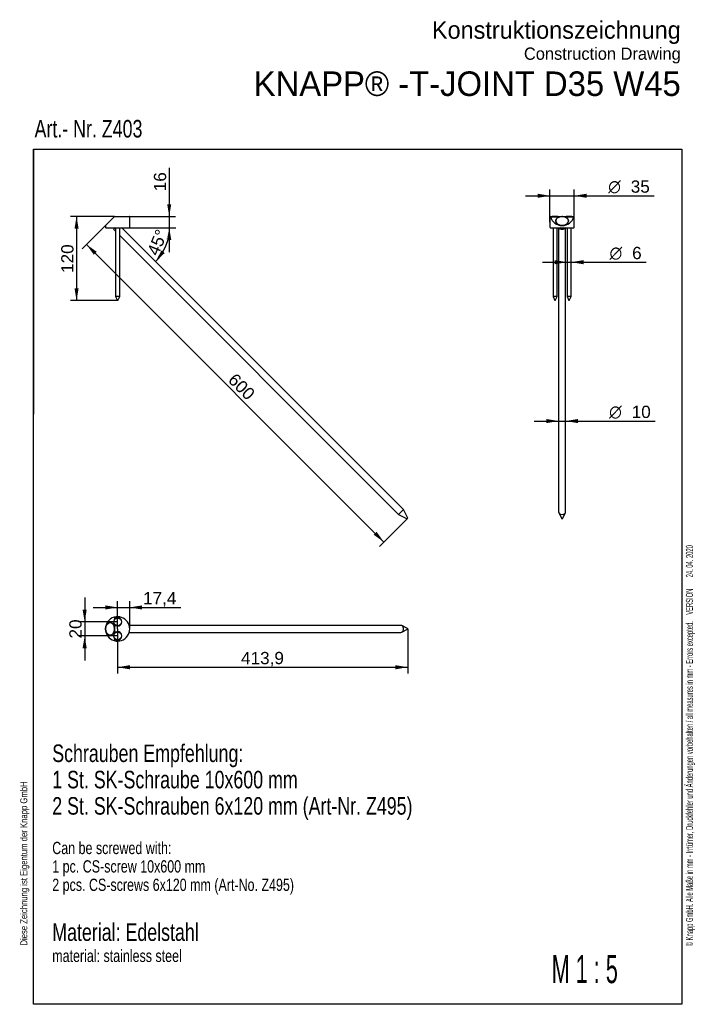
# Model space of a CAD drawing. Header units: millimetres. Extents: x 11 to 204, y 8 to 289.
import ezdxf
from ezdxf.enums import TextEntityAlignment as Align

# ---------------------------------------------------------------- set-up
doc = ezdxf.new("R2010")
doc.units = ezdxf.units.MM
for name, color, linetype in [('Default', 7, 'Continuous'), ('SK_SCHRAUBE_10X6', 7, 'Continuous'), ('SK_SCHRAUBE_6X12', 7, 'Continuous'), ('T-JOINT_D35_W45', 7, 'Continuous')]:
    doc.layers.add(name, color=color, linetype=linetype)
doc.styles.add('SEACAD_Arial', font='arial.ttf')
doc.styles.add('SEACAD_Solid_Edge_ANSI1_Symbols', font='semeca1.ttf')
doc.dimstyles.new('ISO', dxfattribs={"dimtxt": 3.5, "dimasz": 3.5, "dimexe": 1.75, "dimexo": 0, "dimgap": 0.875, "dimtad": 1, "dimdec": 0, "dimlfac": 5, "dimtxsty": 'SEACAD_Arial', "dimblk1": '_SE_FILLED', "dimblk2": '_SE_FILLED', "dimsah": 1, "dimcen": 1.75, "dimadec": 0, "dimazin": 0, "dimtfac": 0.5, "dimtdec": 3, "dimtmove": 0, "dimatfit": 3, "dimfxl": 1, "dimarcsym": 0})

# ---------------------------------------------------------------- blocks, each defined once
blk = doc.blocks.new('SE')
at = {"layer": 'SK_SCHRAUBE_10X6', "color": 7, "linetype": 'Continuous'}
for p, q in [((38.18, 232.8), (38.17, 232.81)), ((38.36, 229.6), (37.89, 229.13)), ((37.89, 229.13), (38.45, 228.57)), ((37.94, 229.6), (38.15, 229.39)), ((120.62, 149.23), (40.24, 229.6)), ((39.65, 227.37), (119.21, 147.81)), ((120.62, 149.23), (119.21, 147.81)), ((121.82, 146.75), (120.62, 149.23)), ((119.21, 147.81), (121.68, 146.61)), ((121.82, 146.75), (121.68, 146.61))]:
    blk.add_line(p, q, dxfattribs=at)
at = {"layer": 'SK_SCHRAUBE_6X12', "color": 7, "linetype": 'Continuous'}
for p, q in [((38.17, 232.8), (37.95, 232.8)), ((37.95, 232.8), (37.95, 232.6)), ((37.97, 232.6), (37.95, 232.6)), ((37.95, 232.6), (37.96, 232.59)), ((38.45, 229.6), (38.45, 210)), ((39.65, 210), (39.65, 229.6)), ((39.65, 210), (38.45, 210)), ((38.45, 210), (39.01, 208.8)), ((39.09, 208.8), (39.01, 208.8)), ((39.09, 208.8), (39.65, 210))]:
    blk.add_line(p, q, dxfattribs=at)
at = {"layer": 'T-JOINT_D35_W45', "color": 7, "linetype": 'Continuous'}
for p, q in [((38.07, 232.7), (35.57, 230.2)), ((38.07, 232.7), (38.17, 232.8)), ((38.17, 232.8), (42.43, 232.8)), ((42.53, 229.7), (42.53, 232.7)), ((35.57, 230.2), (35.57, 229.7)), ((35.67, 229.6), (42.43, 229.6))]:
    blk.add_line(p, q, dxfattribs=at)
for centre, start, end in [((42.43, 232.7), 0, 90), ((35.67, 229.7), 180, 270), ((42.43, 229.7), 270, 0)]:
    blk.add_arc(centre, 0.1, start, end, dxfattribs=at)
blk = doc.blocks.new('SE1')
at = {"layer": 'SK_SCHRAUBE_10X6', "color": 7, "linetype": 'Continuous'}
for p, q in [((119.91, 116.19), (42.38, 116.19)), ((121.78, 115.28), (120.16, 116.12)), ((42.38, 114.19), (119.91, 114.19)), ((120.16, 114.25), (121.78, 115.09))]:
    blk.add_line(p, q, dxfattribs=at)
blk.add_ellipse((36.9, 115.19), major_axis=(0, 1.8), ratio=0.707107, dxfattribs=at)
for centre, major_axis, start_param, end_param in [((119.91, 115.19), (0, -1), 0, 3.141593), ((121.75, 115.19), (0, -0.1), 0.353468, 2.788124)]:
    blk.add_ellipse(centre, major_axis=major_axis, ratio=0.707107, start_param=start_param, end_param=end_param, dxfattribs=at)
at = {"layer": 'SK_SCHRAUBE_6X12', "color": 7, "linetype": 'Continuous'}
for centre in [(39.05, 117.19), (39.05, 113.19)]:
    blk.add_circle(centre, 1.1, dxfattribs=at)
at = {"layer": 'T-JOINT_D35_W45', "color": 7, "linetype": 'Continuous'}
for p, q in [((38.17, 118.45), (38.17, 118)), ((38.17, 116.37), (38.17, 115.3)), ((38.17, 115.07), (38.17, 115.3)), ((38.17, 115.07), (38.17, 114)), ((38.17, 112.37), (38.17, 111.92))]:
    blk.add_line(p, q, dxfattribs=at)
for centre, radius, start, end in [((39.05, 115.19), 3.48, 106.3563, 253.6437), ((39.05, 115.19), 3.48, 253.6437, 106.3563), ((40.18, 117.19), 2.17, 157.8681, 166.6), ((39.05, 117.19), 1.2, 222.8334, 137.1666), ((40.18, 117.19), 2.17, 193.0716, 202.1319), ((40.18, 113.19), 2.17, 157.8681, 166.6), ((40.18, 113.19), 2.17, 193.0716, 202.1319), ((39.05, 113.19), 1.2, 222.8334, 137.1666)]:
    blk.add_arc(centre, radius, start, end, dxfattribs=at)
blk.add_ellipse((36.9, 115.19), major_axis=(0, 1.8), ratio=0.707107, start_param=-1.505972, end_param=4.647564, dxfattribs=at)
for points in [[(38.17, 118.45), (38.17, 118.46), (38.17, 118.48), (38.15, 118.5), (38.14, 118.51), (38.12, 118.52), (38.11, 118.53), (38.09, 118.53), (38.08, 118.53), (38.07, 118.52)], [(38.07, 111.85), (38.08, 111.84), (38.09, 111.84), (38.11, 111.84), (38.12, 111.85), (38.14, 111.86), (38.15, 111.87), (38.17, 111.89), (38.17, 111.91), (38.17, 111.92)]]:
    blk.add_open_spline(points, degree=3, knots=[0, 0, 0, 0, 0.25, 0.25, 0.5, 0.5, 0.75, 0.75, 1, 1, 1, 1], dxfattribs=at)
blk = doc.blocks.new('SE2')
at = {"layer": 'SK_SCHRAUBE_10X6', "color": 7, "linetype": 'Continuous'}
for p, q in [((164.89, 229.6), (164.89, 148.52)), ((166.89, 148.52), (166.89, 229.6)), ((164.95, 148.27), (165.79, 146.66)), ((165.98, 146.66), (166.83, 148.27))]:
    blk.add_line(p, q, dxfattribs=at)
blk.add_ellipse((165.89, 231.53), major_axis=(-1.8, 0), ratio=0.707107, dxfattribs=at)
for centre, major_axis, start_param, end_param in [((165.89, 229.84), (1, 0), 3.477117, 5.947661), ((165.89, 229.84), (-0.63, 0), 0.549946, 2.591646), ((165.89, 148.52), (1, 0), 3.141593, 6.283185), ((165.89, 146.68), (0.1, 0), 3.495061, 5.929717)]:
    blk.add_ellipse(centre, major_axis=major_axis, ratio=0.707107, start_param=start_param, end_param=end_param, dxfattribs=at)
at = {"layer": 'SK_SCHRAUBE_6X12', "color": 7, "linetype": 'Continuous'}
for p, q in [((164.91, 232.6), (162.79, 232.6)), ((164.7, 232.8), (163.07, 232.8)), ((168.99, 232.6), (166.86, 232.6)), ((168.7, 232.8), (167.07, 232.8)), ((163.29, 229.6), (163.29, 210)), ((164.49, 210), (164.49, 229.6)), ((167.29, 229.6), (167.29, 210)), ((168.49, 210), (168.49, 229.6)), ((164.49, 210), (163.29, 210)), ((163.29, 210), (163.85, 208.8)), ((163.93, 208.8), (163.85, 208.8)), ((163.93, 208.8), (164.49, 210)), ((168.49, 210), (167.29, 210)), ((167.29, 210), (167.85, 208.8)), ((167.93, 208.8), (167.85, 208.8)), ((167.93, 208.8), (168.49, 210))]:
    blk.add_line(p, q, dxfattribs=at)
at = {"layer": 'T-JOINT_D35_W45', "color": 7, "linetype": 'Continuous'}
for p, q in [((162.41, 232.7), (162.41, 229.7)), ((162.62, 232.8), (162.51, 232.8)), ((162.62, 232.8), (163.07, 232.8)), ((164.7, 232.8), (165.77, 232.8)), ((166, 232.8), (165.77, 232.8)), ((166, 232.8), (167.07, 232.8)), ((168.7, 232.8), (169.15, 232.8)), ((169.27, 232.8), (169.15, 232.8)), ((169.37, 229.7), (169.37, 232.7)), ((162.51, 229.6), (169.27, 229.6))]:
    blk.add_line(p, q, dxfattribs=at)
for centre, radius, start, end in [((162.51, 232.7), 0.1, 90, 180), ((165.89, 233.68), 3.48, 196.3563, 343.6437), ((169.27, 232.7), 0.1, 0, 90), ((162.51, 229.7), 0.1, 180, 270), ((169.27, 229.7), 0.1, 270, 0)]:
    blk.add_arc(centre, radius, start, end, dxfattribs=at)
blk.add_ellipse((165.89, 231.53), major_axis=(-1.8, 0), ratio=0.707107, start_param=-1.505972, end_param=4.647564, dxfattribs=at)
for points in [[(162.62, 232.8), (162.61, 232.8), (162.59, 232.8), (162.57, 232.79), (162.56, 232.78), (162.55, 232.76), (162.55, 232.75), (162.54, 232.72), (162.55, 232.71), (162.55, 232.7)], [(169.23, 232.7), (169.23, 232.71), (169.23, 232.72), (169.23, 232.75), (169.23, 232.76), (169.22, 232.78), (169.21, 232.79), (169.18, 232.8), (169.17, 232.8), (169.15, 232.8)]]:
    blk.add_open_spline(points, degree=3, knots=[0, 0, 0, 0, 0.25, 0.25, 0.5, 0.5, 0.75, 0.75, 1, 1, 1, 1], dxfattribs=at)
blk = doc.blocks.new('DMBLK65')
at = {"layer": 'Default', "linetype": 'Continuous'}
for points in [[(158.91, 239.28), (158.91, 238.11), (162.41, 238.7)], [(172.87, 239.28), (169.37, 238.7), (172.87, 238.11)]]:
    blk.add_hatch(color=7, dxfattribs=at).paths.add_polyline_path(points)
at = {"layer": 'Default', "color": 7, "linetype": 'Continuous'}
for p, q in [((155.41, 238.7), (192.17, 238.7)), ((162.41, 231.2), (162.41, 240.45)), ((169.37, 231.2), (169.37, 240.45))]:
    blk.add_line(p, q, dxfattribs=at)
for s, style, p in [('O', 'SEACAD_Solid_Edge_ANSI1_Symbols', (179.03, 243.07)), ('35', 'SEACAD_Arial', (185.47, 243.07))]:
    blk.add_text(s, height=3.5, dxfattribs=dict(at, style=style)).set_placement(p, align=Align.TOP_LEFT)
blk = doc.blocks.new('_SE_FILLED')
at = {"color": 0}
blk.add_line((0, 0), (-1, 0), dxfattribs=at)
blk.add_solid([(0, 0), (-1, -0.1665), (-1, 0.1665), (0, 0)], dxfattribs=at)
blk = doc.blocks.new('DMBLK66')
at = {"layer": 'Default', "linetype": 'Continuous'}
for points in [[(163.79, 220.34), (163.79, 219.17), (167.29, 219.76)], [(171.99, 220.34), (168.49, 219.76), (171.99, 219.17)]]:
    blk.add_hatch(color=7, dxfattribs=at).paths.add_polyline_path(points)
at = {"layer": 'Default', "color": 7, "linetype": 'Continuous'}
blk.add_line((160.29, 219.76), (189.83, 219.76), dxfattribs=at)
for s, style, p in [('O', 'SEACAD_Solid_Edge_ANSI1_Symbols', (179.42, 224.13)), ('6', 'SEACAD_Arial', (185.86, 224.13))]:
    blk.add_text(s, height=3.5, dxfattribs=dict(at, style=style)).set_placement(p, align=Align.TOP_LEFT)
blk = doc.blocks.new('DMBLK67')
at = {"layer": 'Default', "linetype": 'Continuous'}
for points in [[(161.39, 175.04), (161.39, 173.87), (164.89, 174.46)], [(170.39, 175.04), (166.89, 174.46), (170.39, 173.87)]]:
    blk.add_hatch(color=7, dxfattribs=at).paths.add_polyline_path(points)
at = {"layer": 'Default', "color": 7, "linetype": 'Continuous'}
blk.add_line((157.89, 174.46), (192.44, 174.46), dxfattribs=at)
for s, style, p in [('O', 'SEACAD_Solid_Edge_ANSI1_Symbols', (179.3, 178.83)), ('10', 'SEACAD_Arial', (185.74, 178.83))]:
    blk.add_text(s, height=3.5, dxfattribs=dict(at, style=style)).set_placement(p, align=Align.TOP_LEFT)
blk = doc.blocks.new('DMBLK68')
at = {"layer": 'Default', "linetype": 'Continuous'}
for points in [[(54.36, 236.3), (53.2, 236.3), (53.78, 232.8)], [(54.36, 226.1), (53.78, 229.6), (53.2, 226.1)]]:
    blk.add_hatch(color=7, dxfattribs=at).paths.add_polyline_path(points)
at = {"layer": 'Default', "color": 7, "linetype": 'Continuous'}
for p, q in [((53.78, 246.69), (53.78, 222.6)), ((42.43, 232.8), (55.53, 232.8)), ((42.43, 229.6), (55.53, 229.6))]:
    blk.add_line(p, q, dxfattribs=at)
at = {"layer": 'Default', "color": 7, "linetype": 'Continuous', "style": 'SEACAD_Arial'}
blk.add_text('16', height=3.5, rotation=90, dxfattribs=at).set_placement((49.4, 239.98), align=Align.TOP_LEFT)
blk = doc.blocks.new('DMBLK69')
at = {"layer": 'Default', "linetype": 'Continuous'}
for points in [[(54.02, 226.06), (53.89, 229.6), (52.86, 226.21)], [(51.57, 223.08), (49.89, 219.95), (52.49, 222.37)]]:
    blk.add_hatch(color=7, dxfattribs=at).paths.add_polyline_path(points)
at = {"layer": 'Default', "color": 7, "linetype": 'Continuous'}
blk.add_line((42.43, 229.6), (55.64, 229.6), dxfattribs=at)
blk.add_arc((40.24, 229.6), 13.65, 315, 0, dxfattribs=at)
at = {"layer": 'Default', "color": 7, "linetype": 'Continuous', "style": 'SEACAD_Arial'}
blk.add_text('45°', height=3.5, rotation=67.6103, dxfattribs=at).set_placement((47.34, 222.64), align=Align.TOP_LEFT)
blk = doc.blocks.new('DMBLK70')
at = {"layer": 'Default', "linetype": 'Continuous'}
for points in [[(26.75, 229.3), (27.92, 229.3), (27.34, 232.8)], [(26.75, 212.3), (27.34, 208.8), (27.92, 212.3)]]:
    blk.add_hatch(color=7, dxfattribs=at).paths.add_polyline_path(points)
at = {"layer": 'Default', "color": 7, "linetype": 'Continuous'}
for p, q in [((38.17, 232.8), (25.59, 232.8)), ((27.34, 232.8), (27.34, 208.8)), ((39.09, 208.8), (25.59, 208.8))]:
    blk.add_line(p, q, dxfattribs=at)
at = {"layer": 'Default', "color": 7, "linetype": 'Continuous', "style": 'SEACAD_Arial'}
blk.add_text('120', height=3.5, rotation=90, dxfattribs=at).set_placement((22.96, 216.69), align=Align.TOP_LEFT)
blk = doc.blocks.new('DMBLK71')
at = {"layer": 'Default', "linetype": 'Continuous'}
for points in [[(32.24, 221.92), (33.06, 222.74), (30.17, 224.81)], [(112.15, 142.02), (115.04, 139.96), (112.97, 142.85)]]:
    blk.add_hatch(color=7, dxfattribs=at).paths.add_polyline_path(points)
at = {"layer": 'Default', "color": 7, "linetype": 'Continuous'}
for p, q in [((36.82, 231.45), (28.94, 223.57)), ((30.17, 224.81), (115.04, 139.96)), ((121.68, 146.61), (113.8, 138.72))]:
    blk.add_line(p, q, dxfattribs=at)
at = {"layer": 'Default', "color": 7, "linetype": 'Continuous', "style": 'SEACAD_Arial'}
blk.add_text('600', height=3.5, rotation=315.0062, dxfattribs=at).set_placement((72.79, 188.38), align=Align.TOP_LEFT)
blk = doc.blocks.new('DMBLK72')
at = {"layer": 'Default', "linetype": 'Continuous'}
for points in [[(29.06, 120.69), (29.65, 117.19), (30.23, 120.69)], [(29.06, 109.69), (30.23, 109.69), (29.65, 113.19)]]:
    blk.add_hatch(color=7, dxfattribs=at).paths.add_polyline_path(points)
at = {"layer": 'Default', "color": 7, "linetype": 'Continuous'}
for p, q in [((29.65, 124.19), (29.65, 106.19)), ((39.05, 117.19), (27.9, 117.19)), ((39.05, 113.19), (27.9, 113.19))]:
    blk.add_line(p, q, dxfattribs=at)
at = {"layer": 'Default', "color": 7, "linetype": 'Continuous', "style": 'SEACAD_Arial'}
blk.add_text('20', height=3.5, rotation=90, dxfattribs=at).set_placement((25.27, 112.45), align=Align.TOP_LEFT)
blk = doc.blocks.new('DMBLK73')
at = {"layer": 'Default', "linetype": 'Continuous'}
for points in [[(35.55, 121.89), (35.55, 120.72), (39.05, 121.31)], [(46.03, 121.89), (42.53, 121.31), (46.03, 120.72)]]:
    blk.add_hatch(color=7, dxfattribs=at).paths.add_polyline_path(points)
at = {"layer": 'Default', "color": 7, "linetype": 'Continuous'}
for p, q in [((32.05, 121.31), (57.11, 121.31)), ((39.05, 115.19), (39.05, 123.06)), ((42.53, 115.19), (42.53, 123.06))]:
    blk.add_line(p, q, dxfattribs=at)
at = {"layer": 'Default', "color": 7, "linetype": 'Continuous', "style": 'SEACAD_Arial'}
blk.add_text('17,4', height=3.5, dxfattribs=at).set_placement((46.3, 125.68), align=Align.TOP_LEFT)
blk = doc.blocks.new('DMBLK74')
at = {"layer": 'Default', "linetype": 'Continuous'}
for points in [[(42.55, 103.67), (42.55, 104.84), (39.05, 104.26)], [(118.32, 103.67), (121.82, 104.26), (118.32, 104.84)]]:
    blk.add_hatch(color=7, dxfattribs=at).paths.add_polyline_path(points)
at = {"layer": 'Default', "color": 7, "linetype": 'Continuous'}
for p, q in [((39.05, 115.19), (39.05, 102.51)), ((121.82, 115.19), (121.82, 102.51)), ((39.05, 104.26), (121.82, 104.26))]:
    blk.add_line(p, q, dxfattribs=at)
at = {"layer": 'Default', "color": 7, "linetype": 'Continuous', "style": 'SEACAD_Arial'}
blk.add_text('413,9', height=3.5, dxfattribs=at).set_placement((74.27, 108.63), align=Align.TOP_LEFT)

msp = doc.modelspace()

# ---------------------------------------------------------------- linework, layer by layer
at = {"layer": 'Default', "color": 7, "linetype": 'Continuous'}
for p, q in [((15.0055, 8.1456), (15.0055, 252.0079)), ((15.0055, 252.0079), (200.0666, 252.0079)), ((15.0055, 252.0079), (15.0055, 176.4079)), ((200.0666, 252.0079), (200.0666, 8.1456)), ((200.0666, 176.4079), (200.0666, 100.8079)), ((200.0666, 8.1456), (15.0055, 8.1456))]:
    msp.add_line(p, q, dxfattribs=at)

# ---------------------------------------------------------------- block references
at = {"layer": 'Default'}
for name in ['SE', 'SE2', 'SE1']:
    msp.add_blockref(name, (0, 0), dxfattribs=at)

# ---------------------------------------------------------------- texts
at = {"layer": 'Default', "char_height": 5, "line_spacing_factor": 0.9}
for s, insert, width, attachment_point in [('{\\fMyriad Web|b0||i0||c0|p34;\\C7;\\H5.;\\W1.;Konstruktionszeichnung\\P}{\\fMyriad Web|b0||i0||c0|p34;\\C7;\\H3.5;\\W1.;Construction Drawing}', (199.7373, 288.4736), 132.402694, 3), ('{\\fMyriad Web|b0||i0||c0|p34;\\C7;\\H5.;\\W0.76;Schrauben Empfehlung:\\P}{\\fMyriad Web|b0||i0||c0|p34;\\C7;\\H5.;\\W0.76;1 St. SK-Schraube 10x600 mm \\P}{\\fMyriad Web|b0||i0||c0|p34;\\C7;\\H5.;\\W0.76;2 St. SK-Schrauben 6x120 mm (Art-Nr. Z495)\\P}{\\fMyriad Web|b0||i0||c0|p34;\\C7;\\H3.5;\\W0.76;\\P}{\\fMyriad Web|b0||i0||c0|p34;\\C7;\\H3.5;\\W0.76;Can be screwed with:\\P}{\\fMyriad Web|b0||i0||c0|p34;\\C7;\\H3.5;\\W0.76;1 pc. CS-screw 10x600 mm\\P}{\\fMyriad Web|b0||i0||c0|p34;\\C7;\\H3.5;\\W0.76;2 pcs. CS-screws 6x120 mm (Art-No. Z495)\\P}{\\fMyriad Web|b0||i0||c0|p34;\\C7;\\H5.;\\W0.76;\\P}{\\fMyriad Web|b0||i0||c0|p34;\\C7;\\H5.;\\W0.76;Material}{\\fMyriad Web|b0||i0||c0|p34;\\C7;\\H5.;\\W0.76;: Edelstahl\\P}{\\fMyriad Web|b0||i0||c0|p34;\\C7;\\H3.5;\\W0.76;material}{\\fMyriad Web|b0||i0||c0|p34;\\C7;\\H3.5;\\W0.76;: s}{\\fMyriad Web|b0||i0||c0|p34;\\C7;\\H3.5;\\W0.76;tainless steel}', (20.3998, 82.2272), 155.913054, 1)]:
    msp.add_mtext(s, dxfattribs=dict(at, insert=insert, width=width, attachment_point=attachment_point))
at = {"layer": 'Default'}
for s, insert, char_height, width, attachment_point in [('{\\fMyriad Web|b0||i0||c0|p34;\\C7;\\H7.;\\W1.;KNAPP® -T-JOINT D35 W45}', (199.7373, 274.1499), 7, 196.177766, 3), ('{\\fMyriad Web|b0||i0||c0|p34;\\C7;\\H5.;\\W0.76;Art.- Nr. Z403}', (15.3532, 260.3169), 5, 46.510881, 1), ('{\\fMyriad Web|b0||i0||c0|p34;\\C7;\\H8.;\\W0.5776;M 1 : 5\\P}', (162.9067, 22.1818), 8, 37.686968, 1)]:
    msp.add_mtext(s, dxfattribs=dict(at, insert=insert, char_height=char_height, width=width, attachment_point=attachment_point))
at = {"layer": 'Default', "char_height": 2, "attachment_point": 1, "rotation": 90}
for s, insert, width in [('{\\fMyriad Condensed Web|b0||i0||c0|p34;\\C7;\\H2.;\\W0.5776;© Knapp GmbH. Alle Maße in mm - Irrtümer, Druckfehler und Änderungen vorbehalten / all measures in mm - Errors excepted.    VERSION       24. 04. 2020}', (201.2145, 24.709), 194.304358), ('{\\fMyriad Web|b0||i0||c0|p34;\\C7;\\H2.;\\W0.82;Diese Zeichnung ist Eigentum der Knapp GmbH}', (11.2776, 24.8934), 65.714296)]:
    msp.add_mtext(s, dxfattribs=dict(at, insert=insert, width=width))

# ---------------------------------------------------------------- dimensions: what is measured, and where the dimension line sits
at = {"layer": 'Default', "color": 7, "linetype": 'Continuous'}
for base, p1, p2, angle, text, picture, middle in [((53.7784, 232.803), (42.4302, 232.803), (42.4302, 229.603), 270, '\\A1;<>', 'DMBLK68', (53.7784, 238.7597)), ((162.4076, 238.6953), (162.4076, 231.203), (169.3676, 231.203), 0, '\\A1;%%C <>', 'DMBLK65', (177.8051, 238.6953))]:
    dim = msp.add_linear_dim(base=base, p1=p1, p2=p2, angle=angle, text=text, dimstyle='ISO', dxfattribs=at)
    dim.commit()
    dim.dimension.update_dxf_attribs({"geometry": picture, "text_midpoint": middle, "dimtype": 161})
for base, p1, p2, angle, text, override, picture, middle, dimtype in [((27.3351, 208.803), (38.1702, 232.803), (39.0902, 208.803), 90, '\\A1;<>', {"dimdec": 2}, 'DMBLK70', (27.3351, 220.803), 160), ((30.1747, 224.8061), (36.8202, 231.453), (121.6821, 146.6094), 315.006192, '\\A1;<>', {"dimdec": 2}, 'DMBLK71', (72.6057, 182.3843), 161), ((167.2876, 219.7554), (167.2876, 210.003), (168.4876, 210.003), 0, '\\A1;%%C <>', {"dimdec": 2}, 'DMBLK66', (178.1962, 219.7554), 161), ((164.8876, 174.4575), (164.8876, 148.5186), (166.8876, 148.5186), 0, '\\A1;%%C <>', {"dimdec": 2}, 'DMBLK67', (178.0741, 174.4575), 161), ((29.6463, 117.1855), (39.0502, 117.1855), (39.0502, 113.1855), 270, '\\A1;<>', {"dimdec": 2}, 'DMBLK72', (29.6463, 115.1855), 161), ((39.0502, 121.3058), (39.0502, 115.1855), (42.5302, 115.1855), 0, '\\A1;<>', {"dimdec": 2}, 'DMBLK73', (45.0736, 121.3058), 161), ((39.0502, 104.2554), (39.0502, 115.1855), (121.8236, 115.1855), 0, '\\A1;<>', {"dimdec": 1}, 'DMBLK74', (80.4369, 104.2554), 161)]:
    dim = msp.add_linear_dim(base=base, p1=p1, p2=p2, angle=angle, text=text, dimstyle='ISO', override=override, dxfattribs=at)
    dim.commit()
    dim.dimension.update_dxf_attribs({"geometry": picture, "text_midpoint": middle, "dimtype": dimtype})
dim = msp.add_angular_dim_2l(base=(52.8506, 224.3813), line1=((40.2441, 229.603), (35.6702, 229.603)), line2=((40.2441, 229.603), (120.6215, 149.2257)), text='\\A1;<>', dimstyle='ISO', override={"dimdec": 2, "dimtolj": 1}, dxfattribs=at)
dim.commit()
dim.dimension.update_dxf_attribs({"geometry": 'DMBLK69', "text_midpoint": (52.8506, 224.3813), "dimtype": 162})

doc.saveas('drawing.dxf')
